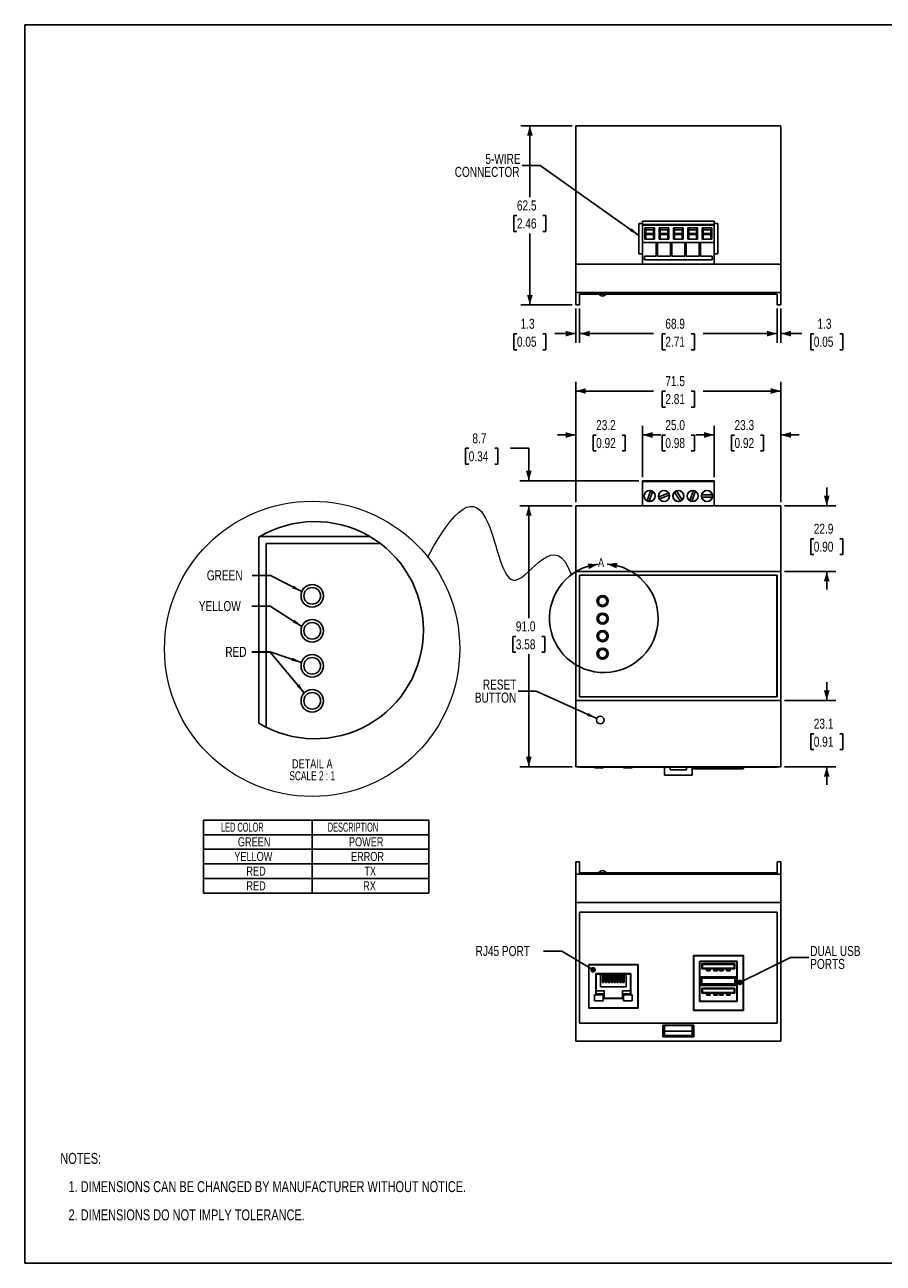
# Model space of a CAD drawing. Header units: millimetres. Extents: x 0 to 559, y 0 to 432.
# Tile 1 of 2: x 0 to 299, y 0 to 432. Entities that reach past the tile are written whole.
import ezdxf

# ---------------------------------------------------------------- set-up
doc = ezdxf.new("R2010")
doc.units = ezdxf.units.MM
doc.layers.add('DIMENSIONS', color=140, linetype='Continuous', lineweight=25)
doc.layers.add('TEXT', color=140, linetype='Continuous', lineweight=25)
doc.layers.add('SLD-DEFPOINTS', color=7, linetype='Continuous')
doc.styles.add('SLDTEXTSTYLE0', font='TXT', dxfattribs={"width": 0.75})
doc.styles.add('SLDTEXTSTYLE1', font='TXT', dxfattribs={"width": 0.605})
doc.styles.add('SLDTEXTSTYLE2', font='TXT', dxfattribs={"width": 0.681818})
doc.dimstyles.new('SLDDIMSTYLE0', dxfattribs={"dimtxt": 3.5, "dimasz": 3.5, "dimexe": 0, "dimexo": 0.0625, "dimgap": 0.875, "dimtad": 0, "dimtih": 1, "dimtoh": 1, "dimdec": 1, "dimrnd": 1e-09, "dimzin": 4, "dimdsep": 46, "dimtxsty": 'SLDTEXTSTYLE0', "dimsah": 1, "dimcen": 0.09, "dimadec": 0, "dimazin": 1, "dimtfac": 1, "dimtdec": 1, "dimtofl": 0, "dimtmove": 0, "dimatfit": 3, "dimfxl": 0, "dimfrac": 2, "dimtolj": 1, "dimtzin": 12, "dimarcsym": 0})
doc.dimstyles.new('SLDDIMSTYLE1', dxfattribs={"dimtxt": 3.5, "dimasz": 3.5, "dimexe": 0, "dimexo": 0.0625, "dimgap": 0.875, "dimtad": 0, "dimtih": 1, "dimtoh": 1, "dimdec": 1, "dimrnd": 1e-09, "dimzin": 12, "dimdsep": 46, "dimtxsty": 'SLDTEXTSTYLE0', "dimsah": 1, "dimcen": 0.09, "dimadec": 0, "dimazin": 3, "dimtfac": 1, "dimtdec": 1, "dimtmove": 0, "dimatfit": 0, "dimfxl": 0, "dimfrac": 2, "dimtolj": 1, "dimtzin": 12, "dimarcsym": 0})
doc.dimstyles.new('SLDDIMSTYLE2', dxfattribs={"dimtxt": 3.5, "dimasz": 3.5, "dimexe": 0, "dimexo": 0.0625, "dimgap": 0.875, "dimtad": 0, "dimtih": 1, "dimtoh": 1, "dimdec": 1, "dimrnd": 1e-09, "dimzin": 12, "dimdsep": 46, "dimtxsty": 'SLDTEXTSTYLE0', "dimsah": 1, "dimcen": 0.09, "dimadec": 0, "dimazin": 3, "dimtfac": 1, "dimtdec": 1, "dimtofl": 0, "dimtmove": 0, "dimatfit": 3, "dimfxl": 0, "dimfrac": 2, "dimtolj": 1, "dimtzin": 12, "dimarcsym": 0})
doc.dimstyles.new('SLDDIMSTYLE3', dxfattribs={"dimtxt": 0.18, "dimasz": 3.5, "dimexe": 0, "dimexo": 0.0625, "dimgap": 0, "dimtad": 0, "dimtih": 1, "dimtoh": 1, "dimdec": 0, "dimrnd": 1e-09, "dimzin": 0, "dimdsep": 46, "dimtxsty": 'Standard', "dimsah": 1, "dimcen": 0.09, "dimadec": 0, "dimazin": 0, "dimtfac": 3.5, "dimtdec": 0, "dimtofl": 0, "dimtmove": 0, "dimatfit": 3, "dimfxl": 0, "dimfrac": 2, "dimtolj": 1, "dimtzin": 0, "dimarcsym": 0})
doc.dimstyles.new('SLDDIMSTYLE6', dxfattribs={"dimtxt": 0.18, "dimasz": 2, "dimexe": 0, "dimexo": 0.0625, "dimgap": 0, "dimtad": 0, "dimtih": 1, "dimtoh": 1, "dimdec": 0, "dimrnd": 1e-09, "dimzin": 0, "dimdsep": 46, "dimtxsty": 'Standard', "dimblk1": 'DOT', "dimblk2": 'DOT', "dimsah": 1, "dimcen": 0.09, "dimadec": 0, "dimazin": 0, "dimtfac": 2, "dimtdec": 0, "dimtofl": 0, "dimtmove": 0, "dimatfit": 3, "dimldrblk": 'DOT', "dimfxl": 0, "dimfrac": 2, "dimtolj": 1, "dimtzin": 0, "dimarcsym": 0})

# ---------------------------------------------------------------- blocks, each defined once
blk = doc.blocks.new('SW_NOTE_0')
at = {"layer": 'TEXT', "color": 0, "char_height": 3.81, "attachment_point": 1, "style": 'SLDTEXTSTYLE0'}
for s, insert in [('NOTES:', (0, 4.91)), ('1. DIMENSIONS CAN BE CHANGED BY MANUFACTURER WITHOUT NOTICE.', (2.86, -4.94)), ('2. DIMENSIONS DO NOT IMPLY TOLERANCE.', (2.86, -14.79))]:
    blk.add_mtext(s, dxfattribs=dict(at, insert=insert))
blk = doc.blocks.new('SW_TABLEANNOTATION_0')
at = {"layer": 'TEXT', "color": 0}
for p, q in [((0, 0), (0, -25.53)), ((78.61, 0), (0, 0)), ((37.89, 0), (37.89, -25.53)), ((78.61, -25.53), (78.61, 0)), ((0, -5.11), (78.61, -5.11)), ((0, -10.21), (78.61, -10.21)), ((0, -15.32), (78.61, -15.32)), ((0, -20.42), (78.61, -20.42)), ((0, -25.53), (78.61, -25.53))]:
    blk.add_line(p, q, dxfattribs=at)
at = {"layer": 'TEXT', "color": 0, "char_height": 3.175, "attachment_point": 1}
for s, insert, style in [('LED COLOR', (6.11, -0.9), 'SLDTEXTSTYLE1'), ('DESCRIPTION', (43.34, -0.9), 'SLDTEXTSTYLE1'), ('GREEN', (11.98, -6.01), 'SLDTEXTSTYLE0'), ('POWER', (50.7, -6.01), 'SLDTEXTSTYLE0'), ('YELLOW', (10.73, -11.12), 'SLDTEXTSTYLE0'), ('ERROR', (51.42, -11.12), 'SLDTEXTSTYLE0'), ('RED', (14.95, -16.22), 'SLDTEXTSTYLE0'), ('TX', (56.06, -16.22), 'SLDTEXTSTYLE0'), ('RED', (14.95, -21.33), 'SLDTEXTSTYLE0'), ('RX', (55.67, -21.33), 'SLDTEXTSTYLE0')]:
    blk.add_mtext(s, dxfattribs=dict(at, insert=insert, style=style))
blk = doc.blocks.new('_D')
at = {"layer": 'DIMENSIONS'}
for p, q in [((190.84, 264.1), (172.56, 264.1)), ((175.73, 264.1), (175.73, 224.89)), ((171.21, 218.57), (170.14, 218.57)), ((170.14, 218.57), (170.14, 213.02)), ((180.26, 218.57), (181.33, 218.57)), ((181.33, 218.57), (181.33, 213.02)), ((170.14, 213.02), (171.21, 213.02)), ((175.73, 173.1), (175.73, 212.31)), ((181.33, 213.02), (180.26, 213.02)), ((190.84, 173.1), (172.56, 173.1))]:
    blk.add_line(p, q, dxfattribs=at)
for points in [[(175.73, 264.1), (174.73, 260.6), (176.73, 260.6)], [(175.73, 173.1), (176.73, 176.6), (174.73, 176.6)]]:
    blk.add_solid(points, dxfattribs=at)
at = {"layer": 'DIMENSIONS', "char_height": 3.5, "attachment_point": 1, "style": 'SLDTEXTSTYLE0'}
for s, insert in [('91.0', (171.21, 223.8)), ('3.58', (171.21, 217.53))]:
    blk.add_mtext(s, dxfattribs=dict(at, insert=insert))
blk = doc.blocks.new('_D_1')
at = {"layer": 'DIMENSIONS'}
for p, q in [((154.78, 284.13), (153.71, 284.13)), ((153.71, 284.13), (153.71, 278.57)), ((163.83, 284.13), (164.9, 284.13)), ((164.9, 284.13), (164.9, 278.57)), ((169.38, 284.15), (175.73, 284.15)), ((175.73, 284.15), (175.73, 272.78)), ((153.71, 278.57), (154.78, 278.57)), ((164.9, 278.57), (163.83, 278.57)), ((214.09, 272.78), (172.56, 272.78)), ((190.84, 264.1), (172.56, 264.1)), ((175.73, 264.1), (175.73, 257.75))]:
    blk.add_line(p, q, dxfattribs=at)
for points in [[(175.73, 272.78), (176.73, 276.28), (174.73, 276.28)], [(175.73, 264.1), (174.73, 260.6), (176.73, 260.6)]]:
    blk.add_solid(points, dxfattribs=at)
at = {"layer": 'DIMENSIONS', "char_height": 3.5, "attachment_point": 1, "style": 'SLDTEXTSTYLE0'}
for s, insert in [('8.7', (156.07, 289.35)), ('0.34', (154.78, 283.08))]:
    blk.add_mtext(s, dxfattribs=dict(at, insert=insert))
blk = doc.blocks.new('_D_2')
at = {"layer": 'DIMENSIONS'}
for p, q in [((279.61, 264.1), (279.61, 270.45)), ((264.88, 264.1), (282.79, 264.1)), ((275.09, 252.62), (274.02, 252.62)), ((274.02, 252.62), (274.02, 247.07)), ((284.14, 252.62), (285.2, 252.62)), ((285.2, 252.62), (285.2, 247.07)), ((274.02, 247.07), (275.09, 247.07)), ((285.2, 247.07), (284.14, 247.07)), ((264.88, 241.2), (282.79, 241.2)), ((279.61, 241.2), (279.61, 234.85))]:
    blk.add_line(p, q, dxfattribs=at)
for points in [[(279.61, 264.1), (280.61, 267.6), (278.61, 267.6)], [(279.61, 241.2), (278.61, 237.7), (280.61, 237.7)]]:
    blk.add_solid(points, dxfattribs=at)
at = {"layer": 'DIMENSIONS', "char_height": 3.5, "attachment_point": 1, "style": 'SLDTEXTSTYLE0'}
for s, insert in [('22.9', (275.09, 257.85)), ('0.90', (275.09, 251.58))]:
    blk.add_mtext(s, dxfattribs=dict(at, insert=insert))
blk = doc.blocks.new('_D_3')
at = {"layer": 'DIMENSIONS'}
for p, q in [((279.61, 196.2), (279.61, 202.55)), ((264.88, 196.2), (282.79, 196.2)), ((275.09, 184.62), (274.02, 184.62)), ((274.02, 184.62), (274.02, 179.07)), ((284.14, 184.62), (285.2, 184.62)), ((285.2, 184.62), (285.2, 179.07)), ((274.02, 179.07), (275.09, 179.07)), ((285.2, 179.07), (284.14, 179.07)), ((264.88, 173.1), (282.79, 173.1)), ((279.61, 173.1), (279.61, 166.75))]:
    blk.add_line(p, q, dxfattribs=at)
for points in [[(279.61, 196.2), (280.61, 199.7), (278.61, 199.7)], [(279.61, 173.1), (278.61, 169.6), (280.61, 169.6)]]:
    blk.add_solid(points, dxfattribs=at)
at = {"layer": 'DIMENSIONS', "char_height": 3.5, "attachment_point": 1, "style": 'SLDTEXTSTYLE0'}
for s, insert in [('23.1', (275.09, 189.85)), ('0.91', (275.09, 183.58))]:
    blk.add_mtext(s, dxfattribs=dict(at, insert=insert))
blk = doc.blocks.new('_D_4')
at = {"layer": 'DIMENSIONS'}
for p, q in [((192.11, 265.37), (192.11, 307.29)), ((263.61, 265.37), (263.61, 307.29)), ((192.11, 304.11), (219.2, 304.11)), ((223.34, 304.08), (222.27, 304.08)), ((222.27, 304.08), (222.27, 298.53)), ((232.39, 304.08), (233.45, 304.08)), ((233.45, 304.08), (233.45, 298.53)), ((263.61, 304.11), (236.52, 304.11)), ((222.27, 298.53), (223.34, 298.53)), ((233.45, 298.53), (232.39, 298.53))]:
    blk.add_line(p, q, dxfattribs=at)
for points in [[(192.11, 304.11), (195.61, 303.11), (195.61, 305.11)], [(263.61, 304.11), (260.11, 305.11), (260.11, 303.11)]]:
    blk.add_solid(points, dxfattribs=at)
at = {"layer": 'DIMENSIONS', "char_height": 3.5, "attachment_point": 1, "style": 'SLDTEXTSTYLE0'}
for s, insert in [('71.5', (223.34, 309.31)), ('2.81', (223.34, 303.04))]:
    blk.add_mtext(s, dxfattribs=dict(at, insert=insert))
blk = doc.blocks.new('_D_5')
at = {"layer": 'DIMENSIONS'}
for p, q in [((240.36, 274.05), (240.36, 291.96)), ((263.61, 265.37), (263.61, 291.96)), ((240.36, 288.78), (234.01, 288.78)), ((247.46, 288.75), (246.4, 288.75)), ((246.4, 288.75), (246.4, 283.2)), ((256.51, 288.75), (257.58, 288.75)), ((257.58, 288.75), (257.58, 283.2)), ((263.61, 288.78), (269.96, 288.78)), ((246.4, 283.2), (247.46, 283.2)), ((257.58, 283.2), (256.51, 283.2))]:
    blk.add_line(p, q, dxfattribs=at)
for points in [[(240.36, 288.78), (236.86, 289.78), (236.86, 287.78)], [(263.61, 288.78), (267.11, 287.78), (267.11, 289.78)]]:
    blk.add_solid(points, dxfattribs=at)
at = {"layer": 'DIMENSIONS', "char_height": 3.5, "attachment_point": 1, "style": 'SLDTEXTSTYLE0'}
for s, insert in [('23.3', (247.46, 293.98)), ('0.92', (247.46, 287.71))]:
    blk.add_mtext(s, dxfattribs=dict(at, insert=insert))
blk = doc.blocks.new('_D_6')
at = {"layer": 'DIMENSIONS'}
for p, q in [((215.36, 274.05), (215.36, 291.96)), ((240.36, 274.05), (240.36, 291.96)), ((215.36, 288.78), (219.2, 288.78)), ((223.34, 288.75), (222.27, 288.75)), ((222.27, 288.75), (222.27, 283.2)), ((232.39, 288.75), (233.45, 288.75)), ((233.45, 288.75), (233.45, 283.2)), ((240.36, 288.78), (236.52, 288.78)), ((222.27, 283.2), (223.34, 283.2)), ((233.45, 283.2), (232.39, 283.2))]:
    blk.add_line(p, q, dxfattribs=at)
for points in [[(215.36, 288.78), (218.86, 287.78), (218.86, 289.78)], [(240.36, 288.78), (236.86, 289.78), (236.86, 287.78)]]:
    blk.add_solid(points, dxfattribs=at)
at = {"layer": 'DIMENSIONS', "char_height": 3.5, "attachment_point": 1, "style": 'SLDTEXTSTYLE0'}
for s, insert in [('25.0', (223.34, 293.98)), ('0.98', (223.34, 287.71))]:
    blk.add_mtext(s, dxfattribs=dict(at, insert=insert))
blk = doc.blocks.new('_D_7')
at = {"layer": 'DIMENSIONS'}
for p, q in [((192.11, 265.37), (192.11, 291.96)), ((215.36, 274.05), (215.36, 291.96)), ((192.11, 288.78), (185.76, 288.78)), ((199.21, 288.75), (198.15, 288.75)), ((198.15, 288.75), (198.15, 283.2)), ((208.26, 288.75), (209.33, 288.75)), ((209.33, 288.75), (209.33, 283.2)), ((215.36, 288.78), (221.71, 288.78)), ((198.15, 283.2), (199.21, 283.2)), ((209.33, 283.2), (208.26, 283.2))]:
    blk.add_line(p, q, dxfattribs=at)
for points in [[(192.11, 288.78), (188.61, 289.78), (188.61, 287.78)], [(215.36, 288.78), (218.86, 287.78), (218.86, 289.78)]]:
    blk.add_solid(points, dxfattribs=at)
at = {"layer": 'DIMENSIONS', "char_height": 3.5, "attachment_point": 1, "style": 'SLDTEXTSTYLE0'}
for s, insert in [('23.2', (199.21, 293.98)), ('0.92', (199.21, 287.71))]:
    blk.add_mtext(s, dxfattribs=dict(at, insert=insert))
blk = doc.blocks.new('SW_NOTE_2')
at = {"layer": 'TEXT', "color": 0, "char_height": 3.5, "attachment_point": 3, "style": 'SLDTEXTSTYLE0'}
for s, insert in [('RESET', (-0.57, 4.06)), ('BUTTON', (-0.61, -0.47))]:
    blk.add_mtext(s, dxfattribs=dict(at, insert=insert))
blk = doc.blocks.new('_D_17')
at = {"layer": 'DIMENSIONS'}
for p, q in [((190.84, 396.61), (172.94, 396.61)), ((176.11, 396.61), (176.11, 371.65)), ((171.59, 365.33), (170.52, 365.33)), ((170.52, 365.33), (170.52, 359.77)), ((180.64, 365.33), (181.7, 365.33)), ((181.7, 365.33), (181.7, 359.77)), ((170.52, 359.77), (171.59, 359.77)), ((176.11, 334.11), (176.11, 359.06)), ((181.7, 359.77), (180.64, 359.77)), ((190.84, 334.11), (172.94, 334.11))]:
    blk.add_line(p, q, dxfattribs=at)
for points in [[(176.11, 396.61), (175.11, 393.11), (177.11, 393.11)], [(176.11, 334.11), (177.11, 337.61), (175.11, 337.61)]]:
    blk.add_solid(points, dxfattribs=at)
at = {"layer": 'DIMENSIONS', "char_height": 3.5, "attachment_point": 1, "style": 'SLDTEXTSTYLE0'}
for s, insert in [('62.5', (171.59, 370.55)), ('2.46', (171.59, 364.28))]:
    blk.add_mtext(s, dxfattribs=dict(at, insert=insert))
blk = doc.blocks.new('_D_18')
at = {"layer": 'DIMENSIONS'}
for p, q in [((262.29, 332.84), (262.29, 320.93)), ((263.61, 332.84), (263.61, 320.93)), ((262.29, 324.11), (255.94, 324.11)), ((263.61, 324.11), (270.95, 324.11)), ((275.09, 324.08), (274.02, 324.08)), ((274.02, 324.08), (274.02, 318.52)), ((284.14, 324.08), (285.2, 324.08)), ((285.2, 324.08), (285.2, 318.52)), ((274.02, 318.52), (275.09, 318.52)), ((285.2, 318.52), (284.14, 318.52))]:
    blk.add_line(p, q, dxfattribs=at)
for points in [[(262.29, 324.11), (258.79, 325.11), (258.79, 323.11)], [(263.61, 324.11), (267.11, 323.11), (267.11, 325.11)]]:
    blk.add_solid(points, dxfattribs=at)
at = {"layer": 'DIMENSIONS', "char_height": 3.5, "attachment_point": 1, "style": 'SLDTEXTSTYLE0'}
for s, insert in [('1.3', (276.38, 329.3)), ('0.05', (275.09, 323.03))]:
    blk.add_mtext(s, dxfattribs=dict(at, insert=insert))
blk = doc.blocks.new('_D_19')
at = {"layer": 'DIMENSIONS'}
for p, q in [((193.44, 332.84), (193.44, 320.93)), ((262.29, 332.84), (262.29, 320.93)), ((193.44, 324.11), (219.2, 324.11)), ((223.34, 324.08), (222.27, 324.08)), ((222.27, 324.08), (222.27, 318.52)), ((232.39, 324.08), (233.45, 324.08)), ((233.45, 324.08), (233.45, 318.52)), ((262.29, 324.11), (236.52, 324.11)), ((222.27, 318.52), (223.34, 318.52)), ((233.45, 318.52), (232.39, 318.52))]:
    blk.add_line(p, q, dxfattribs=at)
for points in [[(193.44, 324.11), (196.94, 323.11), (196.94, 325.11)], [(262.29, 324.11), (258.79, 325.11), (258.79, 323.11)]]:
    blk.add_solid(points, dxfattribs=at)
at = {"layer": 'DIMENSIONS', "char_height": 3.5, "attachment_point": 1, "style": 'SLDTEXTSTYLE0'}
for s, insert in [('68.9', (223.34, 329.3)), ('2.71', (223.34, 323.03))]:
    blk.add_mtext(s, dxfattribs=dict(at, insert=insert))
blk = doc.blocks.new('_D_20')
at = {"layer": 'DIMENSIONS'}
for p, q in [((192.11, 332.84), (192.11, 320.93)), ((193.44, 332.84), (193.44, 320.93)), ((171.59, 324.08), (170.52, 324.08)), ((170.52, 324.08), (170.52, 318.52)), ((180.64, 324.08), (181.7, 324.08)), ((181.7, 324.08), (181.7, 318.52)), ((192.11, 324.11), (184.77, 324.11)), ((193.44, 324.11), (199.79, 324.11)), ((170.52, 318.52), (171.59, 318.52)), ((181.7, 318.52), (180.64, 318.52))]:
    blk.add_line(p, q, dxfattribs=at)
for points in [[(192.11, 324.11), (188.61, 325.11), (188.61, 323.11)], [(193.44, 324.11), (196.94, 323.11), (196.94, 325.11)]]:
    blk.add_solid(points, dxfattribs=at)
at = {"layer": 'DIMENSIONS', "char_height": 3.5, "attachment_point": 1, "style": 'SLDTEXTSTYLE0'}
for s, insert in [('1.3', (172.88, 329.3)), ('0.05', (171.59, 323.03))]:
    blk.add_mtext(s, dxfattribs=dict(at, insert=insert))
blk = doc.blocks.new('SW_NOTE_3')
at = {"layer": 'TEXT', "color": 0, "char_height": 3.5, "attachment_point": 3, "style": 'SLDTEXTSTYLE0'}
for s, insert in [('5-WIRE', (-0.52, 4.1)), ('CONNECTOR', (-0.88, -0.43))]:
    blk.add_mtext(s, dxfattribs=dict(at, insert=insert))
blk = doc.blocks.new('_DOT')
at = {"color": 0, "linetype": 'ByBlock', "lineweight": -2}
blk.add_line((-0.5, 0), (-1, 0), dxfattribs=at)
at = {"color": 0, "linetype": 'ByBlock', "const_width": 0.5}
blk.add_lwpolyline([(-0.25, 0, 1), (0.25, 0, 1)], format="xyb", close=True, dxfattribs=at)
blk = doc.blocks.new('SW_NOTE_4')
at = {"layer": 'TEXT', "color": 0, "char_height": 3.5, "attachment_point": 1, "style": 'SLDTEXTSTYLE0'}
for s, insert in [('DUAL USB', (0.53, 4.07)), ('PORTS', (0.53, -0.46))]:
    blk.add_mtext(s, dxfattribs=dict(at, insert=insert))
blk = doc.blocks.new('SW_NOTE_5')
at = {"layer": 'TEXT', "color": 0, "char_height": 3.175, "attachment_point": 2}
for s, insert, style in [('DETAIL A', (8.53, 4.09), 'SLDTEXTSTYLE0'), ('SCALE 2 : 1', (8.51, -0.08), 'SLDTEXTSTYLE2')]:
    blk.add_mtext(s, dxfattribs=dict(at, insert=insert, style=style))

msp = doc.modelspace()

# ---------------------------------------------------------------- linework, layer by layer
at = {"color": 7, "linetype": 'Continuous'}
for p, q in [((0, 431.8), (0, 0)), ((0, 431.8), (558.8, 431.8)), ((558.8, 0), (0, 0))]:
    msp.add_line(p, q, dxfattribs=at)
for p, q in [((192.11, 396.61), (192.11, 348.31)), ((263.61, 396.61), (192.11, 396.61)), ((263.61, 396.61), (263.61, 348.31)), ((215.36, 363.36), (240.36, 363.36)), ((215.36, 362.11), (215.36, 363.36)), ((240.36, 362.11), (240.36, 363.36)), ((214.11, 362.51), (214.11, 351.96)), ((215.36, 362.51), (214.11, 362.51)), ((215.36, 362.11), (240.36, 362.11)), ((215.36, 361.96), (215.36, 362.11)), ((215.36, 361.96), (240.36, 361.96)), ((215.36, 355.85), (215.36, 361.96)), ((216.19, 357.05), (216.15, 360.96)), ((216.15, 360.96), (219.58, 360.96)), ((216.15, 360.96), (216.52, 360.34)), ((216.52, 360.34), (216.52, 360.33)), ((219.27, 360.34), (216.52, 360.34)), ((216.52, 360.33), (216.52, 357.09)), ((219.23, 360.33), (216.52, 360.33)), ((216.52, 359.08), (219.23, 359.08)), ((216.52, 358.71), (219.23, 358.71)), ((216.52, 358.71), (219.23, 358.71)), ((219.23, 357.09), (219.23, 360.33)), ((219.58, 360.96), (219.27, 360.34)), ((219.27, 357.09), (219.27, 360.34)), ((219.58, 360.96), (219.55, 357.05)), ((221.19, 357.05), (221.15, 360.96)), ((221.15, 360.96), (224.58, 360.96)), ((221.15, 360.96), (221.52, 360.34)), ((224.27, 360.34), (221.52, 360.34)), ((221.52, 360.34), (221.52, 360.33)), ((221.52, 360.33), (221.52, 357.09)), ((224.23, 360.33), (221.52, 360.33)), ((221.52, 359.08), (224.23, 359.08)), ((221.52, 358.71), (224.23, 358.71)), ((221.52, 358.71), (224.23, 358.71)), ((224.23, 357.09), (224.23, 360.33)), ((224.58, 360.96), (224.27, 360.34)), ((224.27, 357.09), (224.27, 360.34)), ((224.58, 360.96), (224.55, 357.05)), ((226.19, 357.05), (226.15, 360.96)), ((226.15, 360.96), (229.58, 360.96)), ((226.15, 360.96), (226.52, 360.34)), ((229.27, 360.34), (226.52, 360.34)), ((226.52, 360.34), (226.52, 360.33)), ((226.52, 360.33), (226.52, 357.09)), ((229.23, 360.33), (226.52, 360.33)), ((226.52, 359.08), (229.23, 359.08)), ((226.52, 358.71), (229.23, 358.71)), ((226.52, 358.71), (229.23, 358.71)), ((229.23, 357.09), (229.23, 360.33)), ((229.58, 360.96), (229.27, 360.34)), ((229.27, 357.09), (229.27, 360.34)), ((229.58, 360.96), (229.55, 357.05)), ((231.19, 357.05), (231.15, 360.96)), ((231.15, 360.96), (234.58, 360.96)), ((231.15, 360.96), (231.52, 360.34)), ((231.52, 360.34), (231.52, 360.33)), ((234.27, 360.34), (231.52, 360.34)), ((231.52, 360.33), (231.52, 357.09)), ((234.23, 360.33), (231.52, 360.33)), ((231.52, 359.08), (234.23, 359.08)), ((231.52, 358.71), (234.23, 358.71)), ((231.52, 358.71), (234.23, 358.71)), ((234.23, 357.09), (234.23, 360.33)), ((234.58, 360.96), (234.27, 360.34)), ((234.27, 357.09), (234.27, 360.34)), ((234.58, 360.96), (234.55, 357.05)), ((236.19, 357.05), (236.15, 360.96)), ((236.15, 360.96), (239.58, 360.96)), ((236.15, 360.96), (236.52, 360.34)), ((239.27, 360.34), (236.52, 360.34)), ((236.52, 360.34), (236.52, 360.33)), ((236.52, 360.33), (236.52, 357.09)), ((239.23, 360.33), (236.52, 360.33)), ((236.52, 359.08), (239.23, 359.08)), ((236.52, 358.71), (239.23, 358.71)), ((236.52, 358.71), (239.23, 358.71)), ((239.23, 357.09), (239.23, 360.33)), ((239.58, 360.96), (239.27, 360.34)), ((239.27, 357.09), (239.27, 360.34)), ((239.58, 360.96), (239.55, 357.05)), ((241.61, 362.51), (240.36, 362.51)), ((240.36, 361.96), (240.36, 362.11)), ((240.36, 355.85), (240.36, 361.96)), ((241.61, 351.96), (241.61, 362.51)), ((215.36, 355.85), (220.11, 355.85)), ((215.36, 348.36), (215.36, 355.85)), ((216.19, 357.05), (216.52, 357.09)), ((219.55, 357.05), (216.19, 357.05)), ((216.52, 357.09), (219.23, 357.09)), ((219.23, 357.09), (219.27, 357.09)), ((219.55, 357.05), (219.27, 357.09)), ((220.61, 355.85), (220.11, 355.85)), ((220.11, 355.85), (220.11, 351.1)), ((220.61, 355.85), (225.11, 355.85)), ((220.61, 351.1), (220.61, 355.85)), ((221.19, 357.05), (221.52, 357.09)), ((224.55, 357.05), (221.19, 357.05)), ((221.52, 357.09), (224.23, 357.09)), ((224.23, 357.09), (224.27, 357.09)), ((224.55, 357.05), (224.27, 357.09)), ((225.61, 355.85), (225.11, 355.85)), ((225.11, 355.85), (225.11, 351.1)), ((225.61, 355.85), (230.11, 355.85)), ((225.61, 351.1), (225.61, 355.85)), ((226.19, 357.05), (226.52, 357.09)), ((229.55, 357.05), (226.19, 357.05)), ((226.52, 357.09), (229.23, 357.09)), ((229.23, 357.09), (229.27, 357.09)), ((229.55, 357.05), (229.27, 357.09)), ((230.61, 355.85), (230.11, 355.85)), ((230.11, 355.85), (230.11, 351.1)), ((230.61, 355.85), (235.11, 355.85)), ((230.61, 351.1), (230.61, 355.85)), ((231.19, 357.05), (231.52, 357.09)), ((234.55, 357.05), (231.19, 357.05)), ((231.52, 357.09), (234.23, 357.09)), ((234.23, 357.09), (234.27, 357.09)), ((234.55, 357.05), (234.27, 357.09)), ((235.61, 355.85), (235.11, 355.85)), ((235.11, 355.85), (235.11, 351.1)), ((235.61, 355.85), (240.36, 355.85)), ((235.61, 351.1), (235.61, 355.85)), ((236.19, 357.05), (236.52, 357.09)), ((239.55, 357.05), (236.19, 357.05)), ((236.52, 357.09), (239.23, 357.09)), ((239.23, 357.09), (239.27, 357.09)), ((239.55, 357.05), (239.27, 357.09)), ((240.36, 348.36), (240.36, 355.85)), ((214.11, 351.96), (215.36, 351.96)), ((216.11, 351.1), (216.11, 349.85)), ((220.11, 351.1), (216.11, 351.1)), ((216.11, 349.85), (239.61, 349.85)), ((225.11, 351.1), (220.61, 351.1)), ((230.11, 351.1), (225.61, 351.1)), ((235.11, 351.1), (230.61, 351.1)), ((239.61, 351.1), (235.61, 351.1)), ((239.61, 349.85), (239.61, 351.1)), ((240.36, 351.96), (241.61, 351.96)), ((263.61, 348.31), (192.11, 348.31)), ((192.11, 348.31), (192.11, 338.41)), ((215.36, 348.36), (240.36, 348.36)), ((263.61, 348.31), (263.61, 338.41)), ((263.61, 338.41), (192.11, 338.41)), ((192.11, 338.41), (192.11, 334.11)), ((262.29, 337.93), (193.44, 337.93)), ((193.44, 337.93), (193.44, 334.11)), ((262.29, 334.11), (262.29, 337.93)), ((263.61, 338.41), (263.61, 334.11)), ((192.11, 334.11), (193.44, 334.11)), ((262.29, 334.11), (263.61, 334.11)), ((215.36, 272.78), (240.36, 272.78)), ((215.36, 272.6), (215.36, 272.78)), ((215.36, 264.1), (215.36, 272.6)), ((215.36, 272.6), (240.36, 272.6)), ((216.19, 272.63), (216.15, 272.75)), ((216.15, 272.75), (219.58, 272.75)), ((219.55, 272.63), (216.19, 272.63)), ((219.58, 272.75), (219.55, 272.63)), ((221.19, 272.63), (221.15, 272.75)), ((221.15, 272.75), (224.58, 272.75)), ((224.55, 272.63), (221.19, 272.63)), ((224.58, 272.75), (224.55, 272.63)), ((226.19, 272.63), (226.15, 272.75)), ((226.15, 272.75), (229.58, 272.75)), ((229.55, 272.63), (226.19, 272.63)), ((229.58, 272.75), (229.55, 272.63)), ((231.19, 272.63), (231.15, 272.75)), ((231.15, 272.75), (234.58, 272.75)), ((234.55, 272.63), (231.19, 272.63)), ((234.58, 272.75), (234.55, 272.63)), ((236.19, 272.63), (236.15, 272.75)), ((236.15, 272.75), (239.58, 272.75)), ((239.55, 272.63), (236.19, 272.63)), ((239.58, 272.75), (239.55, 272.63)), ((240.36, 272.6), (240.36, 272.78)), ((240.36, 264.1), (240.36, 272.6)), ((218.18, 269.36), (216.98, 265.86)), ((217.7, 265.64), (218.88, 269.08)), ((224.47, 268.48), (221.01, 267.22)), ((221.27, 266.52), (224.72, 267.77)), ((226.56, 268.86), (228.56, 265.77)), ((229.19, 266.18), (227.19, 269.26)), ((233.1, 269.37), (231.9, 265.9)), ((232.61, 265.65), (233.81, 269.13)), ((239.7, 267.89), (236.03, 267.89)), ((263.61, 264.1), (192.11, 264.1)), ((192.11, 264.1), (192.11, 241.2)), ((236.03, 267.14), (239.7, 267.14)), ((263.61, 264.1), (263.61, 241.2)), ((81.57, 253.13), (81.57, 188.31)), ((120.25, 253.39), (82.02, 253.39)), ((124, 250.89), (84.22, 250.89)), ((84.22, 250.89), (84.22, 186.85)), ((263.61, 241.2), (192.11, 241.2)), ((192.11, 241.2), (192.11, 196.2)), ((262.29, 239.95), (193.44, 239.95)), ((193.44, 239.95), (193.44, 197.45)), ((262.24, 239.95), (262.24, 197.45)), ((262.29, 197.45), (262.29, 239.95)), ((263.61, 241.2), (263.61, 196.2)), ((263.61, 196.2), (192.11, 196.2)), ((192.11, 196.2), (192.11, 173.1)), ((193.44, 197.45), (262.29, 197.45)), ((263.61, 196.2), (263.61, 173.1)), ((263.61, 173.1), (192.11, 173.1)), ((193.36, 173.1), (193.36, 172.97)), ((193.36, 172.97), (262.36, 172.97)), ((198.6, 172.77), (198.6, 172.97)), ((201.6, 172.77), (198.6, 172.77)), ((201.6, 172.77), (201.6, 172.97)), ((208.75, 172.77), (208.75, 172.97)), ((211.75, 172.77), (208.75, 172.77)), ((211.75, 172.97), (211.75, 172.77)), ((223.09, 172.97), (223.09, 170.16)), ((224.97, 172.97), (224.97, 172.04)), ((230.76, 172.04), (230.76, 172.97)), ((232.64, 170.16), (232.64, 172.97)), ((233.13, 172.55), (233.13, 172.97)), ((250.54, 172.55), (250.54, 172.97)), ((262.36, 173.1), (262.36, 172.97)), ((223.09, 170.16), (232.64, 170.16)), ((224.97, 172.04), (230.76, 172.04)), ((233.13, 172.55), (250.54, 172.55)), ((250.42, 172.42), (233.26, 172.42)), ((193.44, 139.96), (192.11, 139.96)), ((192.11, 139.96), (192.11, 135.66)), ((193.44, 139.96), (193.44, 136.14)), ((263.61, 139.96), (262.29, 139.96)), ((262.29, 136.14), (262.29, 139.96)), ((263.61, 139.96), (263.61, 135.66)), ((263.61, 135.66), (192.11, 135.66)), ((192.11, 135.66), (192.11, 125.76)), ((193.44, 136.14), (262.29, 136.14)), ((263.61, 135.66), (263.61, 125.76)), ((263.61, 125.76), (192.11, 125.76)), ((192.11, 125.76), (192.11, 77.46)), ((263.61, 125.76), (263.61, 77.46)), ((193.36, 122.36), (262.36, 122.36)), ((193.36, 83.75), (193.36, 122.36)), ((262.36, 122.36), (262.36, 83.75)), ((213.81, 104.11), (196.61, 104.11)), ((196.61, 104.11), (196.61, 88.91)), ((196.61, 89.04), (196.61, 103.99)), ((196.61, 103.99), (213.8, 103.99)), ((213.8, 89.04), (213.8, 103.99)), ((213.81, 88.91), (213.81, 104.11)), ((233.13, 107.34), (250.54, 107.34)), ((233.13, 88.14), (233.13, 107.34)), ((233.26, 107.21), (233.26, 88.27)), ((250.42, 107.21), (233.26, 107.21)), ((235.26, 91.24), (235.26, 105.08)), ((235.39, 105.08), (235.26, 105.08)), ((235.39, 105.08), (235.39, 91.36)), ((235.49, 105.31), (248.19, 105.31)), ((235.49, 105.31), (235.49, 105.18)), ((248.19, 105.18), (235.49, 105.18)), ((236.09, 104.34), (236.09, 104.46)), ((236.09, 104.46), (247.59, 104.46)), ((236.09, 104.34), (236.34, 104.21)), ((236.09, 102.75), (236.09, 104.34)), ((236.34, 102.87), (236.34, 104.21)), ((236.34, 104.21), (247.34, 104.21)), ((247.59, 104.34), (247.34, 104.21)), ((247.34, 102.87), (247.34, 104.21)), ((247.59, 104.34), (247.59, 104.46)), ((247.59, 104.34), (247.59, 102.75)), ((248.19, 105.31), (248.19, 105.18)), ((248.41, 105.08), (248.29, 105.08)), ((248.29, 91.36), (248.29, 105.08)), ((248.41, 105.08), (248.41, 91.24)), ((250.42, 88.27), (250.42, 107.21)), ((250.54, 107.34), (250.54, 88.14)), ((199.1, 100.97), (211.25, 100.97)), ((199.1, 93.81), (199.1, 100.97)), ((211.13, 100.84), (199.23, 100.84)), ((199.23, 100.84), (199.23, 93.94)), ((200.68, 100.84), (200.68, 96.34)), ((201.43, 100.84), (201.43, 97.84)), ((201.93, 100.84), (201.93, 97.84)), ((202.43, 100.84), (202.43, 97.84)), ((202.93, 100.84), (202.93, 97.84)), ((203.43, 100.84), (203.43, 97.84)), ((203.93, 100.84), (203.93, 97.84)), ((204.43, 100.84), (204.43, 97.84)), ((204.93, 100.84), (204.93, 97.84)), ((205.43, 100.84), (205.43, 97.84)), ((205.93, 100.84), (205.93, 97.84)), ((206.43, 100.84), (206.43, 97.84)), ((206.93, 100.84), (206.93, 97.84)), ((207.43, 100.84), (207.43, 97.84)), ((207.93, 100.84), (207.93, 97.84)), ((208.43, 100.84), (208.43, 97.84)), ((208.93, 100.84), (208.93, 97.84)), ((209.68, 96.34), (209.68, 100.84)), ((211.13, 93.94), (211.13, 100.84)), ((211.25, 100.97), (211.25, 93.81)), ((235.59, 96.88), (235.59, 99.86)), ((236.09, 99.86), (235.59, 99.86)), ((236.09, 102.75), (236.34, 102.87)), ((236.09, 102.75), (236.09, 102.62)), ((247.59, 102.62), (236.09, 102.62)), ((236.09, 99.86), (236.09, 99.36)), ((236.09, 99.86), (247.59, 99.86)), ((236.09, 99.36), (247.59, 99.36)), ((236.09, 97.38), (236.09, 99.36)), ((247.34, 102.87), (236.34, 102.87)), ((237.7, 101.99), (237.7, 102.62)), ((238.98, 101.99), (237.7, 101.99)), ((237.84, 102.13), (237.84, 102.62)), ((237.84, 102.13), (238.84, 102.13)), ((237.84, 102.01), (237.84, 102.13)), ((237.84, 102.01), (238.84, 102.01)), ((237.84, 101.99), (237.84, 102.01)), ((237.84, 101.99), (238.84, 101.99)), ((238.84, 102.62), (238.84, 102.13)), ((238.84, 102.13), (238.84, 102.01)), ((238.84, 102.01), (238.84, 101.99)), ((238.98, 102.62), (238.98, 101.99)), ((240.2, 101.99), (240.2, 102.62)), ((241.48, 101.99), (240.2, 101.99)), ((240.34, 102.13), (240.34, 102.62)), ((241.34, 102.13), (240.34, 102.13)), ((240.34, 102.01), (240.34, 102.13)), ((241.34, 102.01), (240.34, 102.01)), ((240.34, 101.99), (240.34, 102.01)), ((240.34, 101.99), (241.34, 101.99)), ((241.34, 102.62), (241.34, 102.13)), ((241.34, 102.13), (241.34, 102.01)), ((241.34, 102.01), (241.34, 101.99)), ((241.48, 102.62), (241.48, 101.99)), ((242.2, 101.99), (242.2, 102.62)), ((243.48, 101.99), (242.2, 101.99)), ((242.34, 102.13), (242.34, 102.62)), ((242.34, 102.13), (243.34, 102.13)), ((242.34, 102.01), (242.34, 102.13)), ((242.34, 102.01), (243.34, 102.01)), ((242.34, 101.99), (242.34, 102.01)), ((242.34, 101.99), (243.34, 101.99)), ((243.34, 102.62), (243.34, 102.13)), ((243.34, 102.13), (243.34, 102.01)), ((243.34, 102.01), (243.34, 101.99)), ((243.48, 102.62), (243.48, 101.99)), ((244.7, 101.99), (244.7, 102.62)), ((245.98, 101.99), (244.7, 101.99)), ((244.84, 102.62), (244.84, 102.13)), ((245.84, 102.13), (244.84, 102.13)), ((244.84, 102.13), (244.84, 102.01)), ((245.84, 102.01), (244.84, 102.01)), ((244.84, 102.01), (244.84, 101.99)), ((244.84, 101.99), (245.84, 101.99)), ((245.84, 102.62), (245.84, 102.13)), ((245.84, 102.13), (245.84, 102.01)), ((245.84, 102.01), (245.84, 101.99)), ((245.98, 102.62), (245.98, 101.99)), ((247.34, 102.87), (247.59, 102.75)), ((247.59, 102.62), (247.59, 102.75)), ((247.59, 99.86), (247.59, 99.36)), ((247.59, 99.86), (248.09, 99.86)), ((247.59, 99.36), (247.59, 97.38)), ((248.09, 99.86), (248.09, 96.88)), ((200.68, 96.34), (209.68, 96.34)), ((201.43, 97.84), (201.93, 97.84)), ((202.43, 97.84), (202.93, 97.84)), ((203.43, 97.84), (203.93, 97.84)), ((204.43, 97.84), (204.93, 97.84)), ((205.43, 97.84), (205.93, 97.84)), ((206.43, 97.84), (206.93, 97.84)), ((207.43, 97.84), (207.93, 97.84)), ((208.43, 97.84), (208.93, 97.84)), ((236.09, 96.88), (235.59, 96.88)), ((247.59, 97.38), (236.09, 97.38)), ((236.09, 96.88), (236.09, 97.38)), ((247.59, 96.88), (236.09, 96.88)), ((236.09, 95.84), (236.09, 95.96)), ((236.09, 95.96), (247.59, 95.96)), ((236.09, 95.84), (236.34, 95.71)), ((236.09, 94.25), (236.09, 95.84)), ((236.34, 94.37), (236.34, 95.71)), ((236.34, 95.71), (247.34, 95.71)), ((247.59, 95.84), (247.34, 95.71)), ((247.34, 94.37), (247.34, 95.71)), ((247.59, 97.38), (247.59, 96.88)), ((248.09, 96.88), (247.59, 96.88)), ((247.59, 95.84), (247.59, 95.96)), ((247.59, 95.84), (247.59, 94.25)), ((198.6, 93.54), (198.6, 91.54)), ((201.6, 93.54), (198.6, 93.54)), ((198.6, 91.54), (201.6, 91.54)), ((201.88, 93.81), (199.1, 93.81)), ((202, 94.94), (199.23, 94.94)), ((199.23, 93.94), (202, 93.94)), ((201.6, 91.54), (201.6, 93.54)), ((201.88, 92.31), (201.88, 93.81)), ((208.48, 92.31), (201.88, 92.31)), ((202, 94.94), (202, 93.94)), ((202, 93.94), (202, 92.44)), ((202, 92.44), (208.35, 92.44)), ((208.35, 94.94), (211.13, 94.94)), ((208.35, 93.94), (208.35, 94.94)), ((208.35, 93.94), (211.13, 93.94)), ((208.35, 92.44), (208.35, 93.94)), ((208.48, 93.81), (208.48, 92.31)), ((211.25, 93.81), (208.48, 93.81)), ((208.75, 93.54), (208.75, 91.54)), ((211.75, 93.54), (208.75, 93.54)), ((208.75, 91.54), (211.75, 91.54)), ((211.75, 91.54), (211.75, 93.54)), ((248.41, 91.24), (235.26, 91.24)), ((235.39, 91.36), (248.29, 91.36)), ((236.09, 94.25), (236.34, 94.37)), ((236.09, 94.25), (236.09, 94.12)), ((247.59, 94.12), (236.09, 94.12)), ((247.34, 94.37), (236.34, 94.37)), ((237.7, 93.49), (237.7, 94.12)), ((238.98, 93.49), (237.7, 93.49)), ((237.84, 93.63), (237.84, 94.12)), ((237.84, 93.63), (238.84, 93.63)), ((237.84, 93.51), (237.84, 93.63)), ((237.84, 93.51), (238.84, 93.51)), ((237.84, 93.49), (237.84, 93.51)), ((237.84, 93.49), (238.84, 93.49)), ((238.84, 93.63), (238.84, 94.12)), ((238.84, 93.51), (238.84, 93.63)), ((238.84, 93.49), (238.84, 93.51)), ((238.98, 94.12), (238.98, 93.49)), ((240.2, 93.49), (240.2, 94.12)), ((241.48, 93.49), (240.2, 93.49)), ((240.34, 93.63), (240.34, 94.12)), ((240.34, 93.63), (241.34, 93.63)), ((240.34, 93.51), (240.34, 93.63)), ((240.34, 93.51), (241.34, 93.51)), ((240.34, 93.49), (240.34, 93.51)), ((240.34, 93.49), (241.34, 93.49)), ((241.34, 94.12), (241.34, 93.63)), ((241.34, 93.63), (241.34, 93.51)), ((241.34, 93.51), (241.34, 93.49)), ((241.48, 94.12), (241.48, 93.49)), ((242.2, 93.49), (242.2, 94.12)), ((243.48, 93.49), (242.2, 93.49)), ((242.34, 93.63), (242.34, 94.12)), ((242.34, 93.63), (243.34, 93.63)), ((242.34, 93.51), (242.34, 93.63)), ((242.34, 93.51), (243.34, 93.51)), ((242.34, 93.49), (242.34, 93.51)), ((242.34, 93.49), (243.34, 93.49)), ((243.34, 94.12), (243.34, 93.63)), ((243.34, 93.63), (243.34, 93.51)), ((243.34, 93.51), (243.34, 93.49)), ((243.48, 94.12), (243.48, 93.49)), ((244.7, 93.49), (244.7, 94.12)), ((245.98, 93.49), (244.7, 93.49)), ((244.84, 94.12), (244.84, 93.63)), ((245.84, 93.63), (244.84, 93.63)), ((244.84, 93.63), (244.84, 93.51)), ((245.84, 93.51), (244.84, 93.51)), ((244.84, 93.51), (244.84, 93.49)), ((244.84, 93.49), (245.84, 93.49)), ((245.84, 94.12), (245.84, 93.63)), ((245.84, 93.63), (245.84, 93.51)), ((245.84, 93.51), (245.84, 93.49)), ((245.98, 94.12), (245.98, 93.49)), ((247.34, 94.37), (247.59, 94.25)), ((247.59, 94.12), (247.59, 94.25)), ((213.8, 89.04), (196.61, 89.04)), ((196.61, 88.91), (213.81, 88.91)), ((250.54, 88.14), (233.13, 88.14)), ((233.26, 88.27), (250.42, 88.27)), ((262.36, 83.75), (193.36, 83.75)), ((233.24, 82.96), (222.49, 82.96)), ((222.49, 82.96), (222.49, 78.96)), ((222.49, 82.91), (223.09, 82.91)), ((222.49, 82.28), (223.09, 82.28)), ((222.71, 82.28), (222.71, 82.91)), ((223.09, 82.91), (232.64, 82.91)), ((223.09, 82.91), (223.09, 80.94)), ((232.64, 82.91), (233.24, 82.91)), ((232.64, 82.91), (232.64, 80.94)), ((232.64, 82.28), (233.24, 82.28)), ((233.01, 82.91), (233.01, 82.28)), ((233.24, 78.96), (233.24, 82.96)), ((222.49, 78.96), (233.24, 78.96)), ((223.09, 80.94), (232.64, 80.94)), ((223.09, 79.41), (223.09, 80.94)), ((232.64, 79.41), (223.09, 79.41)), ((225.94, 79.34), (225.94, 79.41)), ((229.79, 79.34), (225.94, 79.34)), ((225.94, 79.34), (225.94, 78.96)), ((229.79, 79.41), (229.79, 79.34)), ((229.79, 78.96), (229.79, 79.34)), ((232.64, 80.94), (232.64, 79.41)), ((263.61, 77.46), (192.11, 77.46))]:
    msp.add_line(p, q)
at = {"flags": 128}
for points in [[(233.26, 107.21), (233.24, 107.23), (233.21, 107.26), (233.19, 107.28), (233.18, 107.29), (233.16, 107.31), (233.15, 107.32), (233.14, 107.33), (233.13, 107.34), (233.13, 107.34)], [(250.42, 107.21), (250.44, 107.23), (250.46, 107.26), (250.48, 107.28), (250.5, 107.29), (250.52, 107.31), (250.53, 107.32), (250.54, 107.33), (250.54, 107.34), (250.54, 107.34)], [(199.1, 100.97), (199.13, 100.94), (199.15, 100.92), (199.17, 100.9), (199.19, 100.88), (199.21, 100.86), (199.22, 100.85), (199.23, 100.84), (199.23, 100.84)], [(211.13, 100.84), (211.13, 100.84), (211.14, 100.85), (211.15, 100.86), (211.16, 100.88), (211.18, 100.9), (211.21, 100.92), (211.23, 100.94), (211.25, 100.97)], [(199.1, 93.81), (199.12, 93.83), (199.14, 93.86), (199.16, 93.88), (199.18, 93.89), (199.2, 93.91), (199.21, 93.92), (199.22, 93.93), (199.23, 93.94), (199.23, 93.94)], [(201.88, 93.81), (201.9, 93.83), (201.92, 93.86), (201.94, 93.88), (201.96, 93.89), (201.97, 93.91), (201.99, 93.92), (201.99, 93.93), (202, 93.94), (202, 93.94)], [(201.88, 92.31), (201.9, 92.34), (201.92, 92.36), (201.95, 92.38), (201.97, 92.4), (201.98, 92.42), (201.99, 92.43), (202, 92.44), (202, 92.44)], [(208.35, 93.94), (208.35, 93.94), (208.36, 93.93), (208.37, 93.92), (208.39, 93.9), (208.41, 93.88), (208.43, 93.86), (208.45, 93.84), (208.48, 93.81)], [(208.35, 92.44), (208.35, 92.44), (208.36, 92.43), (208.37, 92.42), (208.39, 92.4), (208.41, 92.38), (208.43, 92.36), (208.45, 92.34), (208.48, 92.31)], [(211.13, 93.94), (211.13, 93.94), (211.14, 93.93), (211.14, 93.92), (211.16, 93.91), (211.17, 93.89), (211.19, 93.88), (211.21, 93.86), (211.23, 93.83), (211.25, 93.81)], [(235.39, 91.36), (235.39, 91.36), (235.38, 91.36), (235.37, 91.35), (235.36, 91.33), (235.34, 91.32), (235.32, 91.3), (235.3, 91.28), (235.28, 91.26), (235.26, 91.24)], [(248.29, 91.36), (248.29, 91.36), (248.3, 91.35), (248.31, 91.34), (248.32, 91.33), (248.34, 91.31), (248.37, 91.29), (248.39, 91.26), (248.41, 91.24)], [(233.13, 88.14), (233.13, 88.14), (233.14, 88.15), (233.15, 88.16), (233.17, 88.18), (233.19, 88.2), (233.21, 88.22), (233.23, 88.24), (233.26, 88.27)], [(250.54, 88.14), (250.54, 88.14), (250.54, 88.15), (250.53, 88.16), (250.52, 88.17), (250.5, 88.18), (250.48, 88.2), (250.46, 88.22), (250.44, 88.24), (250.42, 88.27)]]:
    msp.add_lwpolyline(points, dxfattribs=at)
for centre, radius in [((217.86, 267.51), 1.96), ((222.86, 267.51), 1.96), ((227.86, 267.51), 1.96), ((232.86, 267.51), 1.96), ((237.86, 267.51), 1.96), ((100.22, 232.69), 3.9), ((100.22, 232.69), 2.9), ((201.44, 230.85), 1.95), ((201.44, 230.85), 1.45), ((201.44, 224.75), 1.95), ((201.44, 224.75), 1.45), ((100.22, 220.49), 3.9), ((100.22, 220.49), 2.9), ((201.44, 218.65), 1.95), ((201.44, 218.65), 1.45), ((100.22, 208.29), 3.9), ((201.44, 212.55), 1.95), ((201.44, 212.55), 1.45), ((100.22, 208.29), 2.9), ((100.22, 196.09), 3.9), ((100.22, 196.09), 2.9), ((200.64, 189.38), 1.32)]:
    msp.add_circle(centre, radius)
at = {"color": 179, "linetype": 'Continuous', "lineweight": 18}
msp.add_circle((100.18, 214.21), 51.47, dxfattribs=at)
for centre, radius, start, end in [((201.44, 338.64), 1.45, 209.3217, 330.6783), ((217.86, 267.51), 1.88, 80.1267, 241.8733), ((217.86, 267.51), 1.88, 264.9682, 57.0318), ((217.86, 267.51), 1.87, 57.0318, 80.1267), ((222.86, 267.51), 1.88, 31.0263, 188.9737), ((222.86, 267.51), 1.87, 212.0485, 7.9515), ((222.86, 267.51), 1.88, 7.9515, 31.0263), ((227.86, 267.51), 1.88, 134.1796, 291.8204), ((227.86, 267.51), 1.88, 111.1052, 134.1796), ((227.86, 267.51), 1.88, 314.8948, 111.1052), ((232.86, 267.51), 1.88, 82.7291, 239.2709), ((232.86, 267.51), 1.88, 262.345, 59.655), ((232.86, 267.51), 1.88, 59.655, 82.7291), ((237.86, 267.51), 1.88, 168.463, 191.537), ((237.86, 267.51), 1.88, 11.537, 168.463), ((237.86, 267.51), 1.87, 348.463, 11.537), ((217.86, 267.51), 1.88, 241.8733, 264.9682), ((222.86, 267.51), 1.87, 188.9737, 212.0485), ((227.86, 267.51), 1.88, 291.8204, 314.8948), ((232.86, 267.51), 1.87, 239.2709, 262.345), ((237.86, 267.51), 1.88, 191.537, 348.463), ((233.26, 172.55), 0.127, 180, 270), ((250.42, 172.55), 0.127, 270, 0), ((201.44, 135.43), 1.45, 29.3217, 150.6783), ((235.49, 105.08), 0.227, 90, 180), ((235.49, 105.08), 0.1, 90, 180), ((248.19, 105.08), 0.227, 360, 90), ((248.19, 105.08), 0.1, 0, 90)]:
    msp.add_arc(centre, radius, start, end)
msp.add_open_spline([(140.48, 246.23), (164.69, 290.82), (160.11, 206.95), (185.04, 256.46), (190.57, 239.88)], degree=3, knots=[0, 0, 0, 0, 0.645341, 1, 1, 1, 1], dxfattribs=at)
at = {"layer": 'SLD-DEFPOINTS'}
for start, end in [(0, 121.1152), (238.8848, 0)]:
    msp.add_arc((101.14, 220.72), 37.86, start, end, dxfattribs=at)
at = {"layer": 'TEXT'}
msp.add_arc((201.89, 224.86), 18.93, 96.1377, 86.6494, dxfattribs=at)
for points in [[(199.87, 243.68), (196.24, 243.97), (196.64, 242.01)], [(203, 243.76), (206.31, 242.25), (206.61, 244.22)]]:
    msp.add_solid(points, dxfattribs=at)

# ---------------------------------------------------------------- block references
for name, p in [('SW_NOTE_3', (173.39, 382.69)), ('SW_NOTE_2', (171.97, 199.44)), ('SW_NOTE_5', (91.71, 171.62)), ('SW_TABLEANNOTATION_0', (62.32, 154.52)), ('SW_NOTE_4', (273.31, 106.55)), ('SW_NOTE_0', (12.4, 33.55))]:
    msp.add_blockref(name, p, dxfattribs=at)

# ---------------------------------------------------------------- texts
at = {"layer": 'TEXT', "attachment_point": 1, "style": 'SLDTEXTSTYLE0'}
for s, insert, char_height in [('A', (199.87, 245.87), 3.17), ('GREEN', (63.47, 241.59), 3.5), ('YELLOW', (60.68, 230.87), 3.5), ('RED', (69.9, 214.91), 3.5), ('RED', (69.95, 214.91), 3.5), ('RJ45 PORT', (157.19, 110.61), 3.5)]:
    msp.add_mtext(s, dxfattribs=dict(at, insert=insert, char_height=char_height))

# ---------------------------------------------------------------- dimensions: what is measured, and where the dimension line sits
at = {"layer": 'DIMENSIONS'}
for base, p1, p2, dimstyle, picture, middle in [((176.11, 334.11), (192.11, 396.61), (192.11, 334.11), 'SLDDIMSTYLE2', '_D_17', (176.11, 365.36)), ((175.73, 272.78), (192.11, 264.1), (215.36, 272.78), 'SLDDIMSTYLE1', '_D_1', (175.73, 284.15)), ((279.61, 264.1), (263.61, 241.2), (263.61, 264.1), 'SLDDIMSTYLE1', '_D_2', (279.61, 252.65)), ((175.73, 173.1), (192.11, 264.1), (192.11, 173.1), 'SLDDIMSTYLE0', '_D', (175.73, 218.6)), ((279.61, 173.1), (263.61, 196.2), (263.61, 173.1), 'SLDDIMSTYLE1', '_D_3', (279.61, 184.65))]:
    dim = msp.add_linear_dim(base=base, p1=p1, p2=p2, angle=90, dimstyle=dimstyle, dxfattribs=at)
    dim.commit()
    dim.dimension.update_dxf_attribs({"geometry": picture, "text_midpoint": middle, "dimtype": 160})
for base, p1, p2, dimstyle, picture, middle in [((192.11, 324.11), (193.44, 334.11), (192.11, 334.11), 'SLDDIMSTYLE1', '_D_20', (176.11, 324.11)), ((193.43754211, 324.10532042), (262.28754211, 334.10532042), (193.43754211, 334.10532042), 'SLDDIMSTYLE2', '_D_19', (227.86254211, 324.10532042)), ((263.61, 324.11), (262.29, 334.11), (263.61, 334.11), 'SLDDIMSTYLE1', '_D_18', (279.61, 324.11)), ((263.61, 304.11), (192.11, 264.1), (263.61, 264.1), 'SLDDIMSTYLE2', '_D_4', (227.86, 304.11)), ((192.11254211, 288.78109912), (215.36254207, 272.78109912), (192.11254211, 264.10102765), 'SLDDIMSTYLE1', '_D_7', (203.73754209, 288.78109912)), ((240.36, 288.78), (215.36, 272.78), (240.36, 272.78), 'SLDDIMSTYLE0', '_D_6', (227.86, 288.78)), ((263.61254211, 288.78109912), (240.36254207, 272.78109912), (263.61254211, 264.10102765), 'SLDDIMSTYLE1', '_D_5', (251.98754209, 288.78109912))]:
    dim = msp.add_linear_dim(base=base, p1=p1, p2=p2, dimstyle=dimstyle, dxfattribs=at)
    dim.commit()
    dim.dimension.update_dxf_attribs({"geometry": picture, "text_midpoint": middle, "dimtype": 160})

# ---------------------------------------------------------------- leaders
at = {"layer": 'TEXT'}
for points, dimstyle in [([(214.11, 358.36), (179.74, 382.69), (173.39, 382.69)], 'SLDDIMSTYLE3'), ([(96.63, 234.2), (85.66, 239.77), (79.31, 239.77)], 'SLDDIMSTYLE3'), ([(96.63, 222.02), (85.57, 229.11), (79.22, 229.11)], 'SLDDIMSTYLE3'), ([(96.5, 209.45), (85.51, 213.17), (79.16, 213.17)], 'SLDDIMSTYLE3'), ([(97.46, 198.85), (85.61, 213.07), (79.26, 213.07)], 'SLDDIMSTYLE3'), ([(199.43, 189.92), (178.32, 199.44), (171.97, 199.44)], 'SLDDIMSTYLE3'), ([(198.14, 102.31), (187.19, 108.81), (180.84, 108.81)], 'SLDDIMSTYLE6'), ([(249.32, 97.93), (266.96, 106.55), (273.31, 106.55)], 'SLDDIMSTYLE6')]:
    msp.add_leader(points, dimstyle=dimstyle, dxfattribs=at)

doc.saveas('drawing.dxf')
